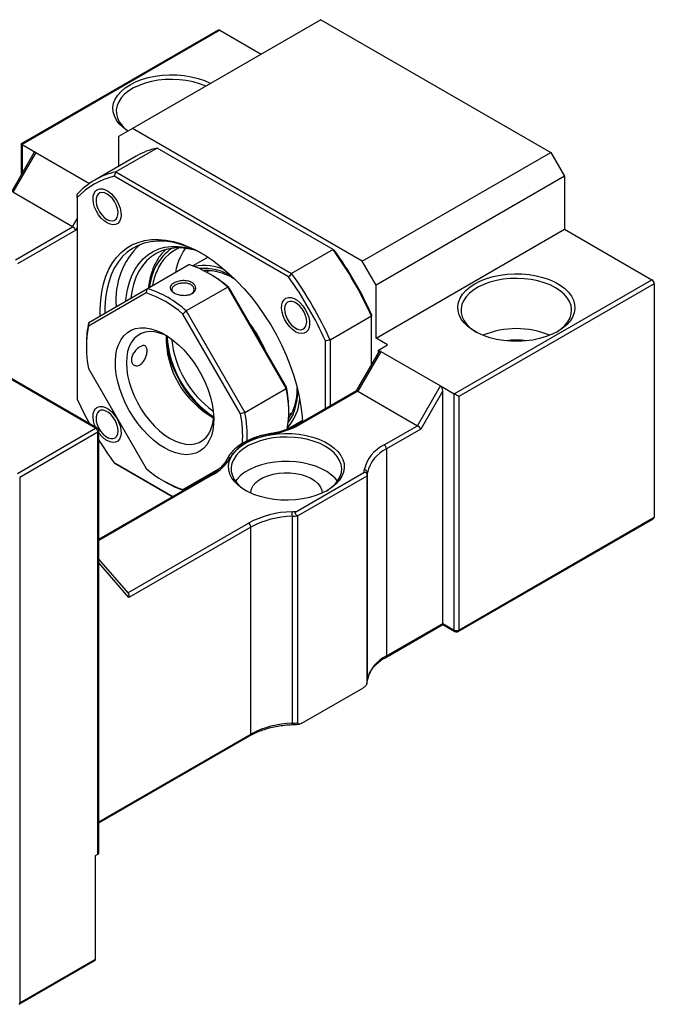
# Model space of a CAD drawing. Header units: millimetres. Extents: x 55 to 273, y 20 to 196.
# Tile 10 of 10: x 230 to 263, y 119 to 169. Entities that reach past the tile are written whole.
import ezdxf

# ---------------------------------------------------------------- set-up
doc = ezdxf.new("R2010")
doc.units = ezdxf.units.MM

msp = doc.modelspace()

# ---------------------------------------------------------------- linework, layer by layer
at = {"color": 7, "linetype": 'Continuous', "lineweight": 25}
for p, q in [((245.8584, 169.113), (236.1946, 163.5342)), ((245.8584, 169.113), (257.6436, 162.3096)), ((240.5897, 168.5764), (230.489, 162.7454)), ((240.673, 168.5682), (230.5378, 162.7173)), ((240.673, 168.5682), (242.7938, 167.3439)), ((236.1946, 163.5342), (235.4875, 163.1259)), ((235.4875, 163.1259), (235.4875, 161.5954)), ((247.9798, 156.7308), (236.1946, 163.5342)), ((230.489, 162.7454), (230.489, 161.1406)), ((230.5378, 162.7173), (231.2449, 162.3091)), ((231.1487, 162.2833), (229.9932, 160.2819)), ((231.2449, 162.3091), (230.0664, 160.2678)), ((231.2449, 162.3091), (233.9978, 160.7198)), ((236.3865, 162.1143), (234.2652, 160.8897)), ((237.4601, 162.5316), (235.3388, 161.3069)), ((246.4786, 157.3253), (237.4601, 162.5316)), ((247.9798, 156.7308), (257.6436, 162.3096)), ((257.6436, 162.3096), (258.3507, 161.0849)), ((234.309, 148.1595), (210.9745, 161.6303)), ((234.3924, 148.1678), (211.0578, 161.6385)), ((244.2023, 155.918), (235.258, 161.0814)), ((235.3388, 161.3069), (244.3573, 156.1007)), ((258.3507, 161.0849), (248.6869, 155.5061)), ((258.3507, 161.0849), (258.3507, 158.3631)), ((233.1305, 158.4989), (230.0664, 160.2678)), ((233.3662, 159.9889), (233.3662, 149.6604)), ((234.3312, 159.9374), (234.3312, 159.849)), ((234.8968, 158.8692), (234.9733, 158.825)), ((230.1966, 156.8052), (233.1305, 158.4989)), ((233.2972, 158.323), (230.3145, 156.6011)), ((248.6869, 152.7843), (258.3507, 158.3631)), ((258.3507, 158.3631), (262.829, 155.7778)), ((246.4786, 157.3253), (244.3573, 156.1007)), ((236.9647, 155.328), (239.086, 156.5526)), ((240.0715, 156.9288), (239.3004, 156.4836)), ((248.6869, 155.5061), (247.9798, 156.7308)), ((239.892, 156.2064), (239.9244, 156.2578)), ((240.1433, 156.2582), (239.9911, 156.1703)), ((240.2022, 156.0496), (240.0844, 156.1177)), ((252.6938, 149.9269), (262.829, 155.7778)), ((262.9469, 155.5737), (252.9295, 149.7908)), ((262.9469, 155.5737), (262.9469, 143.5977)), ((236.9069, 155.1022), (233.9489, 153.394)), ((233.9601, 153.5929), (236.9647, 155.328)), ((241.0814, 155.4007), (238.9601, 154.1761)), ((244.086, 150.1965), (241.0814, 155.4007)), ((241.1392, 155.3803), (244.0973, 150.2568)), ((248.6869, 152.7843), (248.6869, 155.5061)), ((241.7402, 148.8961), (238.7822, 154.0196)), ((238.9601, 154.1761), (241.9647, 148.9719)), ((243.9978, 154.357), (243.9978, 154.2685)), ((248.4512, 153.9087), (246.3298, 152.6841)), ((248.4512, 151.4283), (248.4512, 153.9087)), ((244.5634, 153.2888), (244.64, 153.2445)), ((233.8376, 152.5115), (233.8376, 152.3754)), ((246.0941, 149.1666), (246.0941, 152.6412)), ((246.3298, 152.6841), (246.3298, 149.3027)), ((249.2761, 152.4441), (248.6869, 152.7843)), ((248.8263, 152.0782), (247.6709, 150.0768)), ((248.9226, 152.104), (247.7441, 150.0627)), ((248.8047, 152.172), (249.2761, 152.4441)), ((248.8047, 152.172), (248.9226, 152.104)), ((248.8047, 152.0407), (248.8047, 152.172)), ((248.9226, 152.104), (251.9867, 150.3351)), ((233.9489, 151.2284), (236.9069, 146.105)), ((241.9647, 148.9719), (244.086, 150.1965)), ((247.675, 150.0792), (244.7268, 148.3773)), ((247.7441, 150.0627), (244.8101, 148.369)), ((247.7441, 150.0627), (250.8082, 148.2938)), ((250.8082, 148.2938), (251.9867, 150.3351)), ((252.1045, 150.0746), (250.9749, 148.1179)), ((251.9867, 150.3351), (252.6938, 149.9269)), ((252.1045, 138.155), (252.1045, 150.0746)), ((252.6938, 137.8148), (252.6938, 149.9269)), ((252.9295, 149.7908), (252.9295, 137.8148)), ((244.2075, 148.8666), (244.3622, 148.956)), ((244.2085, 148.9737), (244.2085, 149.1098)), ((234.3312, 148.7747), (234.3312, 148.6863)), ((244.1333, 148.1118), (244.9044, 148.557)), ((244.25, 148.7652), (244.1973, 148.7633)), ((230.3021, 145.8464), (234.309, 148.1595)), ((234.4269, 147.9554), (230.4199, 145.6423)), ((234.4269, 126.3171), (234.4269, 147.9554)), ((234.4757, 126.3851), (234.4757, 148.0234)), ((249.0968, 147.3059), (250.8082, 148.2938)), ((250.9749, 148.1179), (249.2147, 147.1018)), ((234.8968, 147.7065), (234.9733, 147.6623)), ((249.2147, 147.1018), (249.2147, 136.4867)), ((235.258, 146.3837), (238.2657, 144.6474)), ((238.2657, 144.6473), (235.3388, 146.337)), ((238.7822, 145.0224), (240.7074, 146.1342)), ((230.4199, 145.6423), (230.4199, 118.6964)), ((240.2237, 145.7777), (234.4757, 142.4594)), ((237.8439, 145.4356), (237.9617, 145.3675)), ((244.6018, 143.8946), (248.0579, 145.8897)), ((248.2155, 145.7085), (244.6799, 143.6675)), ((248.2155, 145.7085), (248.2155, 135.0935)), ((248.2468, 135.2628), (248.2468, 145.8778)), ((238.7822, 145.0224), (238.8533, 144.9865)), ((244.3867, 143.6494), (244.3867, 133.0344)), ((244.6799, 133.0525), (244.6799, 143.6675)), ((252.895, 137.7385), (262.8778, 143.5015)), ((252.9295, 137.8148), (262.9469, 143.5977)), ((242.2665, 143.0907), (236.0137, 139.481)), ((242.2665, 132.4756), (242.2665, 143.0907)), ((235.9882, 139.6971), (234.4757, 141.4438)), ((249.1802, 136.4104), (252.1045, 138.0986)), ((249.2147, 136.4867), (252.1045, 138.155)), ((252.1045, 138.155), (252.6938, 137.8148)), ((252.1045, 138.0986), (252.7283, 137.7385)), ((244.8842, 133.0343), (248.0112, 134.8395)), ((248.2108, 135.0638), (248.246, 135.2492)), ((234.4757, 127.9217), (242.232, 132.3993)), ((234.309, 126.249), (234.4269, 126.3171)), ((234.309, 120.9415), (234.309, 126.249)), ((230.3854, 118.6201), (234.2745, 120.8652)), ((230.4199, 118.6964), (234.309, 120.9415))]:
    msp.add_line(p, q, dxfattribs=at)
at = {"color": 8, "linetype": 'Continuous', "lineweight": 25}
for p, q in [((230.5378, 162.7173), (230.5378, 161.2252)), ((233.1305, 158.4989), (233.3662, 158.9072)), ((233.3662, 158.4426), (233.2972, 158.323)), ((239.8852, 156.2272), (239.9167, 156.2739)), ((244.2518, 148.7497), (244.2037, 148.7465)), ((240.3071, 145.7694), (234.4757, 142.4031)), ((235.9643, 139.7246), (242.1486, 143.2948)), ((236.0137, 139.481), (234.4757, 141.2572)), ((234.4757, 127.9781), (242.2665, 132.4756))]:
    msp.add_line(p, q, dxfattribs=at)
at = {"color": 7, "linetype": 'Continuous', "lineweight": 25, "flags": 128}
for points in [[(235.9618, 163.3998), (235.9478, 163.4089), (235.7169, 163.5807), (235.5251, 163.7679), (235.3755, 163.9675), (235.2704, 164.1764), (235.2114, 164.3912), (235.1996, 164.6086), (235.2351, 164.8251), (235.3172, 165.0374), (235.4449, 165.242), (235.6159, 165.4358), (235.8277, 165.6157), (236.0768, 165.7788), (236.3594, 165.9226), (236.671, 166.0449), (237.0067, 166.1436), (237.3611, 166.2173), (237.7288, 166.2647), (238.1039, 166.2852), (238.4804, 166.2784), (238.8525, 166.2443), (239.2143, 166.1837), (239.5601, 166.0973), (239.8844, 165.9866), (240.1821, 165.8533), (240.1978, 165.8452)], [(239.9514, 165.703), (239.9289, 165.7131), (239.6279, 165.8302), (239.3033, 165.9242), (238.9606, 165.9934), (238.6054, 166.0368), (238.2435, 166.0535), (237.8809, 166.0435), (237.5234, 166.0067), (237.1771, 165.9438), (236.8475, 165.8559), (236.5401, 165.7444), (236.2599, 165.6111), (236.0115, 165.4583), (235.7991, 165.2883), (235.626, 165.1041), (235.4952, 164.9086), (235.4087, 164.705), (235.3681, 164.4967), (235.3739, 164.2871), (235.4261, 164.0797), (235.5238, 163.8779), (235.6654, 163.6849), (235.8486, 163.5039), (235.9724, 163.4059)], [(234.8968, 158.6923), (234.7423, 158.8009), (234.595, 158.9432), (234.4618, 159.1127), (234.3489, 159.3013), (234.2617, 159.5002), (234.2042, 159.7002), (234.179, 159.8919), (234.1874, 160.0662), (234.229, 160.2152), (234.3018, 160.3318), (234.4025, 160.4105), (234.5262, 160.4477), (234.6673, 160.4416), (234.8191, 160.3926), (234.9746, 160.3028), (235.1264, 160.1766), (235.2675, 160.0198), (235.3912, 159.8397), (235.4919, 159.6448), (235.5647, 159.4441), (235.6063, 159.2472), (235.6147, 159.0631), (235.5895, 158.9004), (235.532, 158.7669), (235.4448, 158.6687), (235.3319, 158.6104), (235.1987, 158.5947), (235.0514, 158.6224), (234.8968, 158.6923)], [(234.3647, 159.6081), (234.4261, 159.432), (234.5148, 159.2612), (234.6257, 159.1056), (234.7524, 158.9742), (234.8875, 158.8747), (235.0231, 158.8127), (235.1514, 158.7921), (235.2649, 158.8139), (235.357, 158.8768), (235.4224, 158.9773), (235.4572, 159.1095), (235.4595, 159.2656), (235.429, 159.4367), (235.3676, 159.6128), (235.2789, 159.7836), (235.168, 159.9392), (235.0413, 160.0706), (234.9062, 160.1701), (234.7706, 160.232), (234.6423, 160.2527), (234.5288, 160.2309), (234.4367, 160.168), (234.3713, 160.0675), (234.3365, 159.9353), (234.3342, 159.7792), (234.3647, 159.6081)], [(234.5479, 153.9323), (234.5458, 154.2628), (234.5703, 154.7239), (234.6275, 155.1624), (234.717, 155.5755), (234.8382, 155.9606), (234.9902, 156.3154), (235.1723, 156.6375), (235.3832, 156.9249), (235.6215, 157.1758), (235.8859, 157.3886), (236.1745, 157.562), (236.4856, 157.6948), (236.8172, 157.7863), (237.1673, 157.8358), (237.5335, 157.8431), (237.9137, 157.808), (238.3053, 157.7309), (238.7059, 157.6121), (239.113, 157.4525), (239.524, 157.2531), (239.9363, 157.015), (240.3473, 156.7399), (240.7544, 156.4295), (241.1551, 156.0857), (241.5467, 155.7107), (241.9268, 155.3069), (242.2931, 154.8767), (242.6431, 154.4231), (242.9748, 153.9487), (243.2859, 153.4567), (243.5745, 152.9501), (243.8388, 152.4321), (244.0772, 151.906), (244.2881, 151.3751), (244.4701, 150.8428), (244.6222, 150.3124), (244.7434, 149.7874), (244.8328, 149.271), (244.89, 148.7664), (244.9082, 148.482)], [(239.7903, 157.1037), (239.4403, 157.2872), (239.0351, 157.4642), (238.6353, 157.6008), (238.2433, 157.696), (237.8617, 157.7491), (237.493, 157.76), (237.1396, 157.7284), (236.8037, 157.6545), (236.4876, 157.539), (236.1933, 157.3824), (235.9226, 157.1859), (235.6775, 156.9507), (235.4594, 156.6783), (235.2697, 156.3705), (235.1097, 156.0293), (234.9805, 155.6569), (234.8828, 155.2557), (234.8174, 154.8284), (234.7845, 154.3776), (234.7809, 154.0669)], [(235.8607, 154.6904), (235.8783, 154.865), (235.9443, 155.271), (236.0426, 155.6502), (236.1725, 156), (236.3332, 156.3177), (236.5235, 156.6012), (236.742, 156.8483), (236.9871, 157.0573), (237.257, 157.2268), (237.5499, 157.3553), (237.8635, 157.4421), (238.1957, 157.4866), (238.5441, 157.4883), (238.9061, 157.4473), (239.2691, 157.3666)], [(239.4792, 157.2681), (239.4116, 157.2872), (239.0436, 157.3676), (238.6868, 157.4055), (238.3438, 157.4006), (238.0173, 157.353), (237.7095, 157.263), (237.4227, 157.1312), (237.1592, 156.9587), (236.9208, 156.7468), (236.7093, 156.4969), (236.5263, 156.211), (236.3731, 155.8911), (236.2509, 155.5397), (236.1605, 155.1593), (236.1115, 154.8353)], [(237.7745, 157.1942), (237.8229, 157.2481), (237.8954, 157.3231)], [(238.9077, 157.3869), (238.7985, 157.2236), (238.6396, 156.9227)], [(257.9971, 153.1245), (257.7145, 152.9806), (257.4029, 152.8584), (257.0672, 152.7597), (256.7128, 152.686), (256.3451, 152.6385), (255.97, 152.6181), (255.5935, 152.6249), (255.2214, 152.6589), (254.8596, 152.7196), (254.5138, 152.806), (254.1895, 152.9167), (253.8918, 153.05), (253.6255, 153.2038), (253.3945, 153.3756), (253.2028, 153.5628), (253.0531, 153.7624), (252.948, 153.9713), (252.8891, 154.1861), (252.8773, 154.4035), (252.9127, 154.62), (252.9949, 154.8323), (253.1225, 155.0369), (253.2936, 155.2307), (253.5053, 155.4106), (253.7545, 155.5737), (254.0371, 155.7175), (254.3487, 155.8398), (254.6843, 155.9385), (255.0388, 156.0122), (255.4065, 156.0596), (255.7816, 156.0801), (256.1581, 156.0733), (256.5302, 156.0392), (256.892, 155.9786), (257.2378, 155.8922), (257.562, 155.7815), (257.8597, 155.6482), (258.1261, 155.4944), (258.357, 155.3225), (258.5488, 155.1353), (258.6984, 154.9357), (258.8035, 154.7269), (258.8625, 154.5121), (258.8743, 154.2947), (258.8388, 154.0782), (258.7567, 153.8659), (258.629, 153.6613), (258.458, 153.4675), (258.2462, 153.2876), (257.9971, 153.1245)], [(257.8793, 155.3696), (257.6066, 155.508), (257.3055, 155.6251), (256.981, 155.7191), (256.6383, 155.7883), (256.2831, 155.8317), (255.9212, 155.8484), (255.5586, 155.8384), (255.2011, 155.8016), (254.8548, 155.7387), (254.5252, 155.6508), (254.2178, 155.5393), (253.9376, 155.406), (253.6892, 155.2532), (253.4767, 155.0832), (253.3037, 154.899), (253.1728, 154.7035), (253.0864, 154.4999), (253.0457, 154.2916), (253.0515, 154.082), (253.1037, 153.8746), (253.2014, 153.6728), (253.3431, 153.4798), (253.5263, 153.2988), (253.7481, 153.1329), (253.8147, 153.0906)], [(257.9368, 153.0906), (257.9424, 153.0941), (258.1733, 153.2558), (258.3665, 153.4333), (258.5188, 153.6236), (258.6276, 153.8235), (258.6913, 154.0299), (258.7088, 154.2392), (258.6797, 154.4481), (258.6046, 154.6532), (258.4847, 154.851), (258.3219, 155.0384), (258.119, 155.2122), (257.8793, 155.3696)], [(244.5635, 153.1118), (244.409, 153.2204), (244.2617, 153.3628), (244.1285, 153.5322), (244.0156, 153.7208), (243.9284, 153.9198), (243.8708, 154.1197), (243.8457, 154.3114), (243.8541, 154.4858), (243.8957, 154.6348), (243.9685, 154.7513), (244.0691, 154.83), (244.1929, 154.8672), (244.334, 154.8612), (244.4858, 154.8121), (244.6412, 154.7224), (244.7931, 154.5961), (244.9341, 154.4393), (245.0579, 154.2592), (245.1585, 154.0643), (245.2313, 153.8637), (245.2729, 153.6667), (245.2814, 153.4826), (245.2562, 153.32), (245.1987, 153.1864), (245.1114, 153.0882), (244.9986, 153.0299), (244.8654, 153.0143), (244.7181, 153.042), (244.5635, 153.1118)], [(244.3717, 154.6672), (244.2499, 154.6667), (244.1463, 154.624), (244.067, 154.5416), (244.0166, 154.4245), (243.9979, 154.2793), (244.0121, 154.1144), (244.0583, 153.9396), (244.134, 153.7649), (244.2345, 153.6005), (244.3542, 153.4559), (244.4861, 153.3396), (244.6224, 153.2583), (244.7553, 153.2167), (244.8771, 153.2173), (244.9807, 153.2599), (245.06, 153.3423), (245.1104, 153.4594), (245.1291, 153.6046), (245.1149, 153.7695), (245.0687, 153.9443), (244.9931, 154.119), (244.8925, 154.2834), (244.7728, 154.428), (244.641, 154.5443), (244.5046, 154.6256), (244.3717, 154.6672)], [(237.8446, 147.1499), (237.5571, 147.3349), (237.2733, 147.5554), (236.997, 147.8086), (236.7318, 148.0911), (236.4811, 148.3994), (236.2481, 148.7293), (236.0359, 149.0767), (235.8474, 149.4368), (235.6848, 149.8051), (235.5505, 150.1768), (235.446, 150.547), (235.3728, 150.9108), (235.3318, 151.2636), (235.3236, 151.6008), (235.3482, 151.9179), (235.4054, 152.2107), (235.4944, 152.4756), (235.614, 152.709), (235.7627, 152.9079), (235.9386, 153.0698), (236.1392, 153.1924), (236.3622, 153.2742), (236.6044, 153.3141), (236.8628, 153.3116), (237.134, 153.2668), (237.4145, 153.1802), (237.7006, 153.053), (237.9885, 152.8867), (238.2746, 152.6837), (238.5551, 152.4465), (238.8263, 152.1781), (239.0847, 151.8822), (239.327, 151.5626), (239.5499, 151.2234), (239.7506, 150.8691), (239.9264, 150.5043), (240.0751, 150.1337), (240.1947, 149.7622), (240.2837, 149.3945), (240.3409, 149.0356), (240.3655, 148.6901), (240.3573, 148.3625), (240.3163, 148.057), (240.2431, 147.7776), (240.1387, 147.5281), (240.0043, 147.3116), (239.8418, 147.1309), (239.6532, 146.9885), (239.441, 146.8861), (239.2081, 146.8251), (238.9573, 146.8064), (238.6921, 146.8301), (238.4158, 146.8959), (238.132, 147.003), (237.8446, 147.1499)], [(237.9906, 152.8854), (237.8575, 152.9482), (237.5915, 153.0455), (237.3334, 153.1016), (237.0868, 153.1158), (236.8554, 153.0879), (236.6426, 153.0182), (236.4514, 152.9078), (236.2846, 152.7582), (236.1447, 152.5718), (236.0337, 152.3511), (235.9533, 152.0994), (235.9046, 151.8205), (235.8882, 151.5182)], [(235.8882, 151.5182), (235.9046, 151.1971), (235.9533, 150.8618), (236.0337, 150.5173), (236.1447, 150.1685), (236.2846, 149.8205), (236.4514, 149.4785), (236.6426, 149.1473), (236.8554, 148.8319), (237.0868, 148.5367), (237.3334, 148.2663), (237.5915, 148.0243), (237.8575, 147.8145), (238.1274, 147.6398), (238.3973, 147.5029), (238.6633, 147.4056), (238.9214, 147.3495), (239.168, 147.3353), (239.3994, 147.3633), (239.6123, 147.4329), (239.8034, 147.5434), (239.9702, 147.6929), (240.1101, 147.8793), (240.2211, 148.1), (240.3015, 148.3517), (240.3503, 148.6307), (240.3624, 148.7769)], [(234.3122, 148.214), (234.2617, 148.3375), (234.2042, 148.5375), (234.179, 148.7291), (234.1874, 148.9035), (234.229, 149.0525), (234.3018, 149.1691), (234.4025, 149.2478), (234.5262, 149.285), (234.6673, 149.2789), (234.8191, 149.2298), (234.9746, 149.1401), (235.1264, 149.0139), (235.2675, 148.8571), (235.3912, 148.677), (235.4919, 148.4821), (235.5647, 148.2814), (235.6063, 148.0845), (235.6147, 147.9003), (235.5895, 147.7377), (235.532, 147.6042), (235.4448, 147.506), (235.3319, 147.4477), (235.1987, 147.432), (235.0514, 147.4597), (234.8968, 147.5295), (234.8968, 147.5295)], [(235.0887, 147.6344), (235.2105, 147.635), (235.314, 147.6777), (235.3933, 147.76), (235.4438, 147.8772), (235.4625, 148.0224), (235.4483, 148.1872), (235.402, 148.362), (235.3264, 148.5367), (235.2258, 148.7012), (235.1062, 148.8457), (234.9743, 148.9621), (234.8379, 149.0434), (234.705, 149.085), (234.5832, 149.0844), (234.4797, 149.0417), (234.4004, 148.9594), (234.3499, 148.8422), (234.3312, 148.697), (234.3454, 148.5322), (234.3917, 148.3573), (234.4673, 148.1826), (234.5679, 148.0182), (234.6875, 147.8736), (234.8194, 147.7573), (234.9557, 147.676), (235.0887, 147.6344)], [(246.1884, 144.9738), (245.909, 144.8315), (245.6008, 144.7107), (245.2689, 144.613), (244.9183, 144.5402), (244.5548, 144.4932), (244.1839, 144.473), (243.8115, 144.4798), (243.4435, 144.5134), (243.0857, 144.5734), (242.7438, 144.6588), (242.4232, 144.7683), (242.1288, 144.9001), (241.8653, 145.0522), (241.637, 145.2221), (241.4474, 145.4073), (241.2994, 145.6047), (241.1955, 145.8112), (241.1372, 146.0236), (241.1255, 146.2386), (241.1605, 146.4527), (241.2418, 146.6626), (241.368, 146.8649), (241.5371, 147.0566), (241.7465, 147.2345), (241.9929, 147.3958), (242.2724, 147.538), (242.5805, 147.6589), (242.9125, 147.7565), (243.263, 147.8294), (243.6266, 147.8763), (243.9975, 147.8966), (244.3699, 147.8898), (244.7378, 147.8562), (245.0956, 147.7962), (245.4375, 147.7107), (245.7582, 147.6013), (246.0526, 147.4694), (246.316, 147.3174), (246.5443, 147.1474), (246.734, 146.9623), (246.882, 146.7649), (246.9859, 146.5584), (247.0442, 146.346), (247.0559, 146.131), (247.0208, 145.9169), (246.9395, 145.707), (246.8133, 145.5046), (246.6442, 145.313), (246.4348, 145.1351), (246.1884, 144.9738)], [(246.0941, 147.2325), (245.8215, 147.3709), (245.5204, 147.488), (245.1959, 147.582), (244.8532, 147.6512), (244.498, 147.6946), (244.1361, 147.7113), (243.7734, 147.7013), (243.416, 147.6645), (243.0696, 147.6017), (242.7401, 147.5138), (242.4326, 147.4023), (242.1524, 147.269), (241.9041, 147.1161), (241.6916, 146.9461), (241.5186, 146.7619), (241.3877, 146.5664), (241.3013, 146.3628), (241.2606, 146.1545), (241.2664, 145.945), (241.3186, 145.7375), (241.4163, 145.5357), (241.558, 145.3427), (241.7412, 145.1617), (241.963, 144.9958), (242.0408, 144.9467)], [(246.1405, 144.9467), (246.1573, 144.957), (246.3882, 145.1187), (246.5814, 145.2962), (246.7336, 145.4865), (246.8425, 145.6864), (246.9062, 145.8928), (246.9236, 146.1021), (246.8946, 146.311), (246.8195, 146.5161), (246.6996, 146.7139), (246.5368, 146.9013), (246.3339, 147.0751), (246.0941, 147.2325)], [(246.7083, 145.4499), (246.5814, 145.6036), (246.3882, 145.781), (246.1573, 145.9428), (245.8925, 146.0862), (245.5981, 146.2088), (245.2789, 146.3087), (244.9403, 146.3843), (244.5876, 146.4342), (244.2269, 146.4576), (243.8638, 146.4543), (243.5046, 146.4241), (243.1549, 146.3677), (242.8206, 146.286), (242.5071, 146.1802), (242.2197, 146.0522), (241.963, 145.904), (241.7412, 145.738), (241.558, 145.5571), (241.4731, 145.4499)], [(242.2575, 144.8382), (242.2607, 144.8878), (242.3021, 145.0564), (242.3899, 145.219), (242.5217, 145.3714), (242.6942, 145.5096), (242.9028, 145.63), (243.1422, 145.7296), (243.4062, 145.8057), (243.6879, 145.8564), (243.98, 145.8803), (244.275, 145.8769), (244.5652, 145.8462), (244.8431, 145.789), (245.1015, 145.7068), (245.3338, 145.6018), (245.5338, 145.4766), (245.6965, 145.3345), (245.8176, 145.1792), (245.894, 145.0147), (245.9236, 144.8452), (245.9238, 144.8382)], [(252.1045, 138.0986), (252.1045, 138.0986), (252.1045, 138.1023), (252.1045, 138.1133), (252.1045, 138.1311), (252.1045, 138.155)]]:
    msp.add_lwpolyline(points, dxfattribs=at)
at = {"color": 8, "linetype": 'Continuous', "lineweight": 25, "flags": 128}
for points in [[(244.4282, 148.884), (244.2872, 148.6222), (244.1847, 148.4765)], [(243.2538, 147.8807), (243.2555, 147.8808), (243.2633, 147.8774), (243.2717, 147.8678), (243.2805, 147.8523)]]:
    msp.add_lwpolyline(points, dxfattribs=at)
at = {"color": 7, "linetype": 'Continuous', "lineweight": 25}
for centre, radius, start, end in [((240.6242, 168.5), 0.0838, 54.38197, 114.30731), ((238.2937, 158.7963), 3.8271, 102.58114, 119.89114), ((236.1605, 157.6066), 3.7905, 102.51957, 137.49118), ((236.0959, 157.4463), 3.7304, 102.9791, 137.03165), ((239.1945, 154.768), 3.8413, 133.06001, 185.39022), ((239.4948, 155.3963), 2.2028, 114.01735, 157.41179), ((230.9061, 146.0568), 19.2219, 24.10992, 35.89008), ((231.1837, 146.217), 18.9412, 24.26781, 35.73219), ((241.8729, 155.4929), 3.5353, 156.14439, 169.1762), ((237.4161, 151.3557), 5.4586, 47.81929, 72.18608), ((240.6943, 154.8126), 3.5353, 156.14439, 169.1762), ((239.8856, 154.0667), 2.4441, 64.19859, 102.07607), ((237.0279, 150.6158), 6.2931, 49.20873, 59.70761), ((228.7848, 144.8322), 19.2219, 24.10992, 35.89008), ((228.8267, 144.8564), 18.9412, 24.26781, 35.73219), ((262.691, 155.562), 0.2561, 2.60547, 57.3946), ((235.248, 150.063), 5.3052, 48.22717, 71.7782), ((235.2948, 150.1311), 5.4586, 47.81929, 72.18608), ((238.3661, 152.5462), 4.5286, 166.63705, 180.43953), ((236.4055, 149.2315), 7.2262, 23.09819, 36.90181), ((239.1437, 152.3112), 5.3065, 168.22639, 191.77361), ((236.0597, 149.0319), 7.5951, 25.641, 34.359), ((255.8758, 148.774), 4.4952, 67.5536, 112.44639), ((243.4577, 153.3027), 5.5572, 184.73068, 235.26394), ((242.6254, 152.8216), 4.7013, 178.72065, 241.15579), ((243.3657, 153.2496), 5.4135, 183.7141, 236.28052), ((243.4075, 153.2737), 5.2275, 185.92044, 234.07418), ((255.8758, 149.575), 3.1109, 80.46439, 99.53564), ((238.6096, 149.0304), 5.5992, 350.35639, 12.02033), ((237.9146, 149.0782), 6.294, 0.28762, 10.79254), ((250.5205, 157.3898), 18.8152, 204.25536, 208.54638), ((242.3337, 149.8269), 2.4433, 317.91222, 355.80234), ((235.8429, 147.746), 6.2434, 357.7713, 11.32432), ((235.9525, 147.7611), 5.898, 356.27259, 11.09542), ((234.171, 147.9438), 0.2561, 2.60578, 57.39422), ((234.309, 148.0234), 0.1667, 0, 60.00269), ((242.6183, 152.3352), 4.5316, 278.40307, 298.92672), ((235.6231, 148.7149), 1.3902, 214.37429, 238.50574), ((250.5289, 157.375), 18.8151, 211.43757, 215.7447), ((243.4742, 145.1168), 2.7423, 94.04965, 145.94497), ((249.8893, 145.6348), 1.8495, 115.37174, 167.95596), ((249.9694, 145.5103), 1.7614, 115.37167, 167.95601), ((248.9588, 147.0901), 0.2561, 2.60567, 57.3944), ((239.2971, 147.6883), 2.1685, 297.75953, 331.46567), ((240.4411, 150.0615), 5.3052, 228.22717, 251.7782), ((246.7183, 146.1891), 1.3726, 347.40102, 352.95365), ((248.0868, 145.8598), 0.161, 6.41871, 92.2083), ((246.8212, 146.0543), 1.4365, 346.07328, 352.94404), ((240.3372, 149.4409), 4.7155, 239.7507, 251.35593), ((244.4836, 138.9517), 4.9309, 91.26364, 118.26393), ((244.4902, 138.9544), 4.6961, 91.26358, 118.264), ((244.0931, 150.7371), 6.8615, 272.35297, 274.2514), ((242.115, 143.6498), 2.2717, 359.98937, 5.85244), ((244.0941, 150.7758), 7.1324, 272.35142, 274.71173), ((242.0106, 143.079), 0.2561, 2.60567, 57.3944), ((252.8117, 138.0423), 0.2562, 242.60982, 297.39018), ((252.8117, 137.8829), 0.1667, 240.00269, 299.99731), ((249.9694, 134.8952), 1.7614, 115.37167, 167.95601), ((246.8212, 135.4392), 1.4365, 346.07328, 352.94404), ((244.4902, 128.3394), 4.6961, 91.26358, 118.264), ((244.0941, 140.1608), 7.1324, 272.35142, 274.71173), ((234.3923, 126.3934), 0.0838, 294.37371, 354.30704), ((234.2246, 120.9338), 0.0848, 306.06059, 5.25185)]:
    msp.add_arc(centre, radius, start, end, dxfattribs=at)
at = {"color": 8, "linetype": 'Continuous', "lineweight": 25}
for centre, radius, start, end in [((239.8312, 155.1499), 2.7663, 126.08821, 174.98138), ((239.8586, 153.5324), 2.8217, 59.71943, 94.40464), ((241.5306, 150.1142), 3.148, 336.99615, 359.46031), ((234.3578, 148.0914), 0.0838, 65.6913, 125.6185), ((234.3923, 148.0318), 0.0838, 294.37371, 354.30704), ((244.7613, 148.3008), 0.0839, 54.388, 114.24652), ((241.17, 146.5192), 0.1371, 76.46401, 149.0273), ((240.2582, 145.7013), 0.0838, 54.3827, 114.30687), ((252.7755, 137.8058), 0.0822, 173.70242, 234.98653), ((252.8478, 137.8058), 0.0822, 305.01489, 6.29755), ((249.1311, 136.4786), 0.084, 306.1379, 5.58209), ((244.1513, 133.0155), 0.2362, 347.37072, 4.59463), ((242.1797, 132.4689), 0.0871, 306.91143, 4.401), ((230.3331, 118.6897), 0.0871, 306.9113, 4.40113)]:
    msp.add_arc(centre, radius, start, end, dxfattribs=at)
at = {"color": 7, "linetype": 'Continuous', "lineweight": 25}
for centre, major_axis, ratio, start_param, end_param in [((230.6556, 162.6492), (0.1667, -0.0962), 0.0000704, 2.3562351, 3.1416333), ((231.2449, 162.1166), (-0.0542, 0.2022), 0.5176381, 5.8056036, 6.7608819), ((233.1793, 158.391), (-0.1216, 0.1216), 0.3178882, 3.8420914, 5.4128877), ((248.9226, 151.9115), (-0.0542, 0.2022), 0.5176381, 5.8056036, 6.7608819), ((247.7929, 149.9548), (-0.1216, 0.1216), 0.3178882, 5.4128877, 6.1982046), ((251.9867, 150.1426), (-0.0542, 0.2022), 0.5176381, 4.2348073, 5.8056036), ((252.8117, 149.8588), (0.1667, -0.0962), 0.0000704, 0.7854388, 2.3562351), ((250.857, 148.1859), (-0.1216, 0.1216), 0.3178882, 3.8420914, 5.4128877), ((262.7112, 143.5977), (0.2357, 0), 0.5773815, 5.4977059, 6.2831853), ((235.8959, 139.549), (0.031, 0.1841), 0.7061246, 4.4550473, 5.7552101)]:
    msp.add_ellipse(centre, major_axis=major_axis, ratio=ratio, start_param=start_param, end_param=end_param, dxfattribs=at)
for points in [[(235.3388, 161.3069), (235.3118, 161.2318), (235.2849, 161.1566), (235.258, 161.0814)], [(233.3662, 159.9889), (233.3662, 160.0486), (233.3662, 160.1082), (233.3662, 160.1678)], [(246.5593, 157.2787), (246.5325, 157.2942), (246.5056, 157.3097), (246.4786, 157.3253)], [(244.3573, 156.1007), (244.3057, 156.0397), (244.254, 155.9788), (244.2023, 155.918)], [(236.9069, 155.1022), (236.9262, 155.1775), (236.9455, 155.2527), (236.9647, 155.328)], [(241.1392, 155.3803), (241.1199, 155.3872), (241.1006, 155.394), (241.0814, 155.4007)], [(238.9601, 154.1761), (238.9007, 154.124), (238.8414, 154.0718), (238.7822, 154.0196)], [(233.9601, 153.5929), (233.9563, 153.5265), (233.9526, 153.4602), (233.9489, 153.394)], [(248.4512, 154.0019), (248.4512, 153.9709), (248.4512, 153.9398), (248.4512, 153.9087)], [(246.3298, 152.6841), (246.2513, 152.6699), (246.1727, 152.6556), (246.0941, 152.6412)], [(244.086, 150.1965), (244.0898, 150.2165), (244.0936, 150.2366), (244.0973, 150.2568)], [(241.9647, 148.9719), (241.8899, 148.9465), (241.8151, 148.9213), (241.7402, 148.8961)], [(235.3388, 146.337), (235.3118, 146.3526), (235.2849, 146.3682), (235.258, 146.3837)]]:
    msp.add_open_spline(points, degree=3, dxfattribs=at)
for points, knots in [([(237.7489, 157.1686), (237.7331, 157.1521), (237.6458, 157.0605), (237.5114, 156.8622), (237.3485, 156.5742), (237.2144, 156.2547), (237.1095, 155.9078), (237.0425, 155.6076), (237.0214, 155.4165), (237.0149, 155.3569)], [0, 0, 0, 0, 0.0384046, 0.2128952, 0.3882867, 0.5646216, 0.7417777, 0.9195482, 1, 1, 1, 1]), ([(239.8111, 156.2511), (239.8168, 156.2522), (239.9035, 156.2691), (240.0869, 156.2674), (240.3593, 156.2428), (240.6438, 156.1778), (240.9357, 156.0766), (241.2002, 155.9593), (241.3673, 155.8616), (241.4342, 155.8225)], [0, 0, 0, 0, 0.0125381, 0.1897762, 0.3651054, 0.5390025, 0.712023, 0.8846061, 1, 1, 1, 1]), ([(238.33, 155.1056), (238.2689, 155.141), (238.168, 155.2203), (238.1256, 155.343), (238.147, 155.448), (238.212, 155.5341), (238.3083, 155.6032), (238.4183, 155.6568), (238.5319, 155.6944), (238.6546, 155.7208), (238.7821, 155.7334), (238.91, 155.7314), (239.0334, 155.7139), (239.1482, 155.682), (239.2596, 155.63), (239.3579, 155.5564), (239.4252, 155.4583), (239.446, 155.3516), (239.4277, 155.2448), (239.3626, 155.147), (239.2662, 155.0745), (239.1561, 155.0235), (239.0424, 154.9929), (238.9195, 154.9765), (238.7494, 154.9758), (238.5338, 155.0089), (238.391, 155.0704), (238.33, 155.1056)], [0, 0, 0, 0, 0.0628049, 0.1253359, 0.1674944, 0.2079691, 0.2498619, 0.2806357, 0.3119092, 0.3431593, 0.374202, 0.4053245, 0.4369927, 0.4687268, 0.5001083, 0.5425606, 0.5834621, 0.6258024, 0.6680045, 0.7084756, 0.750318, 0.7811181, 0.8124203, 0.8436901, 0.8747625, 0.9372925, 1, 1, 1, 1]), ([(239.188, 155.0342), (239.2294, 155.0641), (239.2961, 155.1123), (239.3439, 155.2003), (239.3593, 155.2802), (239.3443, 155.3604), (239.2953, 155.4472), (239.1964, 155.5327), (239.0554, 155.586), (238.9147, 155.6085), (238.7871, 155.6106), (238.6597, 155.5953), (238.5194, 155.5611), (238.3787, 155.4999), (238.2798, 155.4228), (238.2306, 155.3476), (238.2153, 155.2805), (238.2312, 155.2138), (238.2698, 155.1489), (238.3214, 155.113), (238.3482, 155.0943)], [0, 0, 0, 0, 0.0744929, 0.1199907, 0.1708762, 0.2216379, 0.2670727, 0.3416959, 0.4165976, 0.4621327, 0.5129679, 0.5638133, 0.6092767, 0.6837911, 0.7583437, 0.8038506, 0.8547566, 0.9055337, 0.9509995, 1, 1, 1, 1]), ([(236.1475, 151.6679), (236.1475, 151.6985), (236.1506, 151.7299), (236.1626, 151.7939), (236.1717, 151.827), (236.1951, 151.8927), (236.2094, 151.9253), (236.2428, 151.9898), (236.2621, 152.0219), (236.3245, 152.1136), (236.3739, 152.1711), (236.4769, 152.2691), (236.5317, 152.3106), (236.6103, 152.356), (236.6364, 152.3687), (236.686, 152.3876), (236.7097, 152.394), (236.7775, 152.4042), (236.8169, 152.3984), (236.8657, 152.3702), (236.8799, 152.3578), (236.9046, 152.327), (236.9152, 152.3084), (236.932, 152.2659), (236.9382, 152.2423), (236.9467, 152.1898), (236.9489, 152.1609), (236.9489, 152.0703), (236.9403, 152.002), (236.907, 151.8637), (236.8819, 151.7924), (236.8337, 151.6923), (236.8155, 151.6595), (236.7764, 151.5984), (236.7555, 151.5697), (236.6877, 151.4897), (236.6376, 151.4464), (236.5582, 151.4005), (236.5317, 151.3887), (236.4785, 151.3719), (236.4516, 151.3668), (236.3998, 151.364), (236.3748, 151.366), (236.3268, 151.377), (236.3039, 151.3859), (236.2415, 151.4219), (236.2069, 151.4588), (236.1602, 151.5508), (236.1475, 151.6066), (236.1475, 151.6679)], [0, 0, 0, 0, 0.03125, 0.03125, 0.0625, 0.0625, 0.09375, 0.09375, 0.125, 0.125, 0.1875, 0.1875, 0.25, 0.25, 0.28125, 0.28125, 0.3125, 0.3125, 0.375, 0.375, 0.40625, 0.40625, 0.4375, 0.4375, 0.46875, 0.46875, 0.5, 0.5, 0.5625, 0.5625, 0.625, 0.625, 0.65625, 0.65625, 0.6875, 0.6875, 0.75, 0.75, 0.78125, 0.78125, 0.8125, 0.8125, 0.84375, 0.84375, 0.875, 0.875, 0.9375, 0.9375, 1, 1, 1, 1]), ([(244.628, 150.2464), (244.6275, 150.1675), (244.6263, 149.9739), (244.5921, 149.6881), (244.5306, 149.3899), (244.4592, 149.172), (244.3909, 149.0106), (244.3162, 148.8576), (244.2455, 148.7531), (244.1991, 148.6845)], [0, 0, 0, 0, 0.122574, 0.3007909, 0.4789812, 0.6573187, 0.7300782, 0.8230472, 1, 1, 1, 1]), ([(244.7268, 148.3773), (244.6813, 148.3519), (244.5487, 148.2779), (244.3072, 148.1676), (243.9971, 148.0538), (243.6712, 147.9617), (243.4195, 147.9083), (243.2805, 147.8852), (243.2538, 147.8807)], [0, 0, 0, 0, 0.1112173, 0.3237769, 0.5366306, 0.7497421, 0.9520065, 1, 1, 1, 1]), ([(243.2538, 147.8807), (243.1928, 147.8701), (243.0159, 147.8394), (242.7328, 147.7707), (242.4137, 147.6679), (242.116, 147.5433), (241.8433, 147.3986), (241.5996, 147.2349), (241.3882, 147.0542), (241.213, 146.8584), (241.1083, 146.7004), (241.0621, 146.6088), (241.0522, 146.5892)], [0, 0, 0, 0, 0.0597569, 0.1729904, 0.2864162, 0.4000451, 0.5138998, 0.6279611, 0.7421056, 0.856, 0.9691599, 1, 1, 1, 1]), ([(241.0522, 146.5892), (241.0353, 146.5566), (240.985, 146.4595), (240.8722, 146.3013), (240.7014, 146.1196), (240.4988, 145.9521), (240.3319, 145.8409), (240.2376, 145.7858), (240.2237, 145.7777)], [0, 0, 0, 0, 0.1110248, 0.3300796, 0.5469778, 0.7622083, 0.964932, 1, 1, 1, 1]), ([(248.0579, 145.8897), (248.0784, 145.9015), (248.1009, 145.9106), (248.138, 145.9096), (248.151, 145.9064), (248.1746, 145.8927), (248.1849, 145.8822), (248.2085, 145.8456), (248.215, 145.8168), (248.2203, 145.762), (248.219, 145.7348), (248.2155, 145.7085)], [0, 0, 0, 0, 0.25, 0.25, 0.375, 0.375, 0.5, 0.5, 0.75, 0.75, 1, 1, 1, 1]), ([(244.6799, 143.6675), (244.6554, 143.6776), (244.6316, 143.6898), (244.5866, 143.7218), (244.5648, 143.742), (244.545, 143.7805), (244.5409, 143.7949), (244.5408, 143.8221), (244.5445, 143.8349), (244.5622, 143.8678), (244.5813, 143.8827), (244.6018, 143.8946)], [0, 0, 0, 0, 0.25, 0.25, 0.5, 0.5, 0.625, 0.625, 0.75, 0.75, 1, 1, 1, 1]), ([(248.246, 135.2492), (248.251, 135.2821), (248.2664, 135.3823), (248.3219, 135.5486), (248.4273, 135.7451), (248.5716, 135.9342), (248.7524, 136.1132), (248.9552, 136.2733), (249.1093, 136.3672), (249.1802, 136.4104)], [0, 0, 0, 0, 0.07950503, 0.24173084, 0.40174873, 0.55899297, 0.71434074, 0.8686952, 1, 1, 1, 1]), ([(248.2155, 135.0935), (248.2155, 135.0811), (248.2129, 135.0671), (248.2038, 135.0391), (248.1974, 135.0252), (248.175, 134.9851), (248.1563, 134.961), (248.0971, 134.8966), (248.0538, 134.8641), (248.0112, 134.8395)], [0, 0, 0, 0, 0.125, 0.125, 0.25, 0.25, 0.5, 0.5, 1, 1, 1, 1]), ([(242.232, 132.3993), (242.2775, 132.4247), (242.4101, 132.4987), (242.6515, 132.609), (242.9617, 132.7228), (243.2933, 132.8167), (243.6417, 132.889), (244.0056, 132.9413), (244.2552, 132.9562), (244.3817, 132.9638)], [0, 0, 0, 0, 0.0796557, 0.23189444, 0.38434483, 0.53697887, 0.68979467, 0.84276435, 1, 1, 1, 1]), ([(244.3817, 132.9638), (244.4544, 132.9672), (244.5834, 132.9731), (244.7108, 132.9862), (244.7663, 132.9919)], [0, 0, 0, 0, 0.5640311, 1, 1, 1, 1]), ([(244.8842, 133.0343), (244.8415, 133.0097), (244.7982, 132.9922), (244.7389, 132.9883), (244.7202, 132.9908), (244.698, 133.005), (244.6916, 133.0116), (244.6825, 133.0289), (244.6799, 133.04), (244.6799, 133.0525)], [0, 0, 0, 0, 0.5, 0.5, 0.75, 0.75, 0.875, 0.875, 1, 1, 1, 1])]:
    msp.add_open_spline(points, degree=3, knots=knots, dxfattribs=at)

doc.saveas('drawing.dxf')
